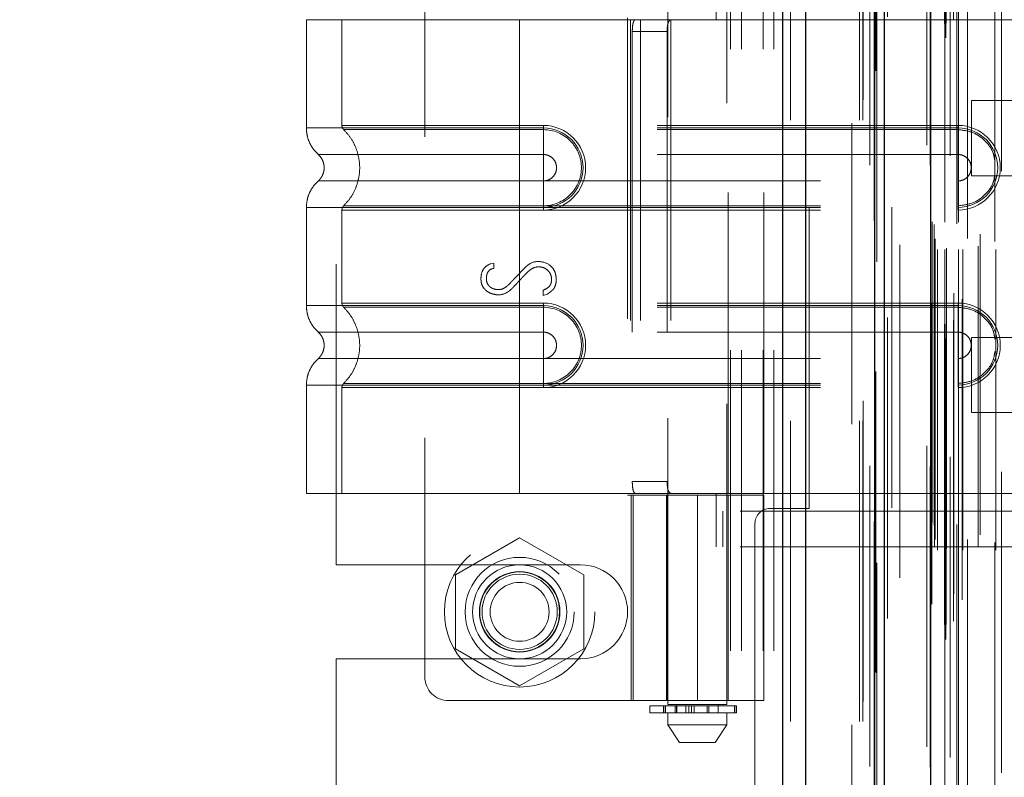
# Model space of a CAD drawing. Header units: inches. Extents: x 0.2 to 10.8, y 0.2 to 8.2.
# Tile 31 of 84: x 1.657 to 1.984, y 4.578 to 4.83. Entities that reach past the tile are written whole.
import ezdxf

# ---------------------------------------------------------------- set-up
doc = ezdxf.new("R2010")
doc.units = ezdxf.units.IN
doc.header["$MEASUREMENT"] = 0
doc.linetypes.add('HIDDEN', pattern=[0.075, 0.05, -0.025])
doc.layers.add('DIMENSIONS', color=140, linetype='Continuous')
doc.styles.add('SLDTEXTSTYLE0', font='TXT', dxfattribs={"width": 0.7})
doc.dimstyles.new('SLDDIMSTYLE1', dxfattribs={"dimtxt": 0.084961, "dimasz": 0.13, "dimexe": 0, "dimexo": 0.0625, "dimgap": 0.02124, "dimtad": 0, "dimtih": 1, "dimtoh": 1, "dimlfac": 10, "dimrnd": 1e-09, "dimzin": 12, "dimdsep": 46, "dimtxsty": 'SLDTEXTSTYLE0', "dimsah": 1, "dimcen": 0.09, "dimadec": 0, "dimazin": 3, "dimtfac": 1, "dimtmove": 0, "dimatfit": 0, "dimfxl": 0, "dimfrac": 2, "dimtolj": 1, "dimtzin": 12, "dimarcsym": 0})

# ---------------------------------------------------------------- blocks, each defined once
blk = doc.blocks.new('_D_10')
at = {"layer": 'DIMENSIONS'}
for p, q in [((0.87737, 4.41967), (0.87737, 4.66967)), ((1.77737, 4.41967), (0.75237, 4.41967)), ((0.71579, 4.17165), (0.68726, 4.17165)), ((0.68726, 4.17165), (0.68726, 4.03661)), ((1.03894, 4.17165), (1.06747, 4.17165)), ((1.06747, 4.17165), (1.06747, 4.03661)), ((0.68726, 4.03661), (0.71579, 4.03661)), ((1.06747, 4.03661), (1.03894, 4.03661)), ((1.77737, 3.89567), (0.75237, 3.89567)), ((0.87737, 3.89567), (0.87737, 3.64567))]:
    blk.add_line(p, q, dxfattribs=at)
for points in [[(0.87737, 4.41967), (0.89737, 4.54967), (0.85737, 4.54967)], [(0.87737, 3.89567), (0.85737, 3.76567), (0.89737, 3.76567)]]:
    blk.add_solid(points, dxfattribs=at)
at = {"layer": 'DIMENSIONS', "char_height": 0.083333, "attachment_point": 1, "style": 'SLDTEXTSTYLE0'}
for s, insert in [('5.24', (0.75113, 4.29809)), ('133.1', (0.71579, 4.14404))]:
    blk.add_mtext(s, dxfattribs=dict(at, insert=insert))

msp = doc.modelspace()

# ---------------------------------------------------------------- linework, layer by layer
at = {"color": 7, "linetype": 'Continuous', "lineweight": 25}
for p, q in [((1.91033, 2.996171), (1.91033, 5.331166)), ((1.917966, 2.996171), (1.917966, 5.32975)), ((1.940857, 2.996171), (1.940857, 5.318981)), ((1.944021, 2.996171), (1.944021, 5.318671)), ((1.959384, 5.287826), (1.959384, 3.027496))]:
    msp.add_line(p, q, dxfattribs=at)
at = {"color": 7, "linetype": 'HIDDEN', "lineweight": 18}
for p, q in [((1.91033, 5.331166), (1.91033, 2.996171)), ((1.91033, 5.331166), (1.91033, 2.996171)), ((1.91033, 2.996171), (1.91033, 5.331166)), ((1.912875, 2.996171), (1.912875, 5.32975)), ((1.912875, 2.996171), (1.912875, 5.32975)), ((1.917966, 2.996171), (1.917966, 5.32975)), ((1.935766, 2.996171), (1.935766, 5.318981)), ((1.935766, 2.996171), (1.935766, 5.318981)), ((1.936821, 2.996171), (1.936821, 5.318671)), ((1.940857, 2.996171), (1.940857, 5.318981)), ((1.941163, 3.012531), (1.941163, 5.30279)), ((1.964455, 3.023495), (1.964455, 5.291826)), ((1.964455, 3.023495), (1.964455, 5.291826)), ((1.958134, 5.287826), (1.958134, 3.027496)), ((1.945069, 3.030482), (1.945069, 5.284846)), ((1.945069, 3.030492), (1.945069, 5.284844)), ((1.963945, 3.0283), (1.963945, 5.287022)), ((1.964556, 3.028408), (1.964556, 5.286914)), ((1.96583, 5.284249), (1.96583, 3.031038)), ((1.96702, 3.029577), (1.96702, 5.285744)), ((1.959262, 5.280993), (1.959262, 3.034329)), ((1.959294, 3.034077), (1.959294, 5.281244)), ((1.959836, 3.035234), (1.959836, 5.280088)), ((1.959836, 3.035234), (1.959836, 5.280088)), ((1.969898, 3.036663), (1.969898, 5.278661)), ((1.982912, 5.279159), (1.982912, 3.036168)), ((1.967058, 3.038634), (1.967058, 5.276688)), ((1.949193, 3.044009), (1.949193, 5.271283)), ((1.961652, 3.053117), (1.961652, 5.262204)), ((1.961652, 3.053117), (1.961652, 5.262204)), ((1.964141, 5.262204), (1.964141, 3.053117)), ((1.964141, 3.053117), (1.964141, 5.262204)), ((1.964641, 3.053617), (1.964641, 5.261704)), ((1.968141, 5.261704), (1.968141, 3.053617)), ((1.968641, 3.053117), (1.968641, 5.262204)), ((1.968641, 5.262204), (1.968641, 3.053117)), ((1.970049, 3.053117), (1.970049, 5.262204)), ((1.981053, 3.053117), (1.981053, 5.262204)), ((1.960641, 3.054117), (1.960641, 5.261204)), ((1.960641, 3.054117), (1.960641, 5.261204)), ((1.960934, 3.056711), (1.960934, 5.258611)), ((1.975207, 3.054217), (1.975207, 5.261154)), ((1.971598, 5.256725), (1.971598, 3.058579)), ((1.975864, 3.058271), (1.975864, 5.25705)), ((1.975864, 3.058271), (1.975864, 5.25705)), ((1.980731, 5.25573), (1.980731, 3.059593)), ((1.9599, 3.062341), (1.9599, 5.252981)), ((1.9599, 3.062341), (1.9599, 5.252981)), ((1.960556, 3.061413), (1.960556, 5.253909)), ((1.960556, 3.061413), (1.960556, 5.253909)), ((1.941509, 5.249007), (1.941509, 3.066331)), ((1.946469, 3.067249), (1.946469, 5.248072)), ((1.933221, 3.095071), (1.933221, 5.220171)), ((1.933221, 3.095071), (1.933221, 5.220171)), ((1.933221, 3.095071), (1.933221, 5.220171)), ((1.933221, 3.095071), (1.933221, 5.220171)), ((1.892921, 4.419671), (1.892921, 5.081871)), ((1.892921, 4.419671), (1.892921, 5.081871)), ((1.896521, 4.419671), (1.896521, 5.081871)), ((1.903721, 4.419671), (1.903721, 5.081871)), ((1.907321, 4.419671), (1.907321, 5.081871)), ((1.907321, 4.419671), (1.907321, 5.081871)), ((1.872033, 4.897096), (1.872033, 4.60182)), ((1.891718, 4.60182), (1.891718, 4.897096)), ((1.791325, 4.890545), (1.791325, 4.611017)), ((1.761821, 4.648296), (1.761821, 4.853246)), ((1.888175, 4.829521), (1.888175, 4.847238)), ((1.919021, 4.667021), (1.919021, 4.834521)), ((1.822821, 4.829521), (1.751955, 4.829521)), ((1.751955, 4.829521), (1.751955, 4.793513)), ((1.763766, 4.829521), (1.763766, 4.794366)), ((1.822821, 4.829521), (1.822821, 4.793513)), ((1.859605, 4.829521), (1.822821, 4.829521)), ((1.822821, 4.829521), (1.822821, 4.793513)), ((1.822821, 4.829521), (1.822821, 4.794366)), ((1.822821, 4.829521), (1.822821, 4.794366)), ((1.858611, 4.830112), (1.858611, 4.67145)), ((1.859605, 4.829521), (1.859605, 4.672041)), ((1.862979, 4.829521), (1.859605, 4.829521)), ((1.859605, 4.829521), (1.859605, 4.672041)), ((1.862979, 4.829521), (1.862979, 4.672041)), ((1.903923, 4.829521), (1.862979, 4.829521)), ((1.873102, 4.829521), (1.873102, 4.672041)), ((1.892112, 4.672041), (1.892112, 4.829521)), ((1.903923, 4.672041), (1.903923, 4.829521)), ((1.903923, 4.829521), (1.996049, 4.829521)), ((1.903923, 4.829521), (1.996049, 4.829521)), ((1.860258, 4.825584), (1.860258, 4.675978)), ((1.860258, 4.825584), (1.871839, 4.825584)), ((1.871839, 4.825584), (1.871839, 4.675978)), ((1.972934, 4.802611), (1.972934, 4.790111)), ((2.019809, 4.802611), (1.972934, 4.802611)), ((1.822821, 4.794366), (1.830695, 4.794366)), ((1.96849, 4.794366), (1.822821, 4.794366)), ((1.822821, 4.793513), (1.830695, 4.793513)), ((1.96849, 4.793513), (1.822821, 4.793513)), ((1.830695, 4.794366), (1.830695, 4.792961)), ((1.830695, 4.793513), (1.830695, 4.784703)), ((1.96849, 4.794366), (1.96849, 4.792961)), ((1.96849, 4.793513), (1.96849, 4.784703)), ((1.822821, 4.792961), (1.830695, 4.792961)), ((1.96849, 4.792961), (1.822821, 4.792961)), ((1.972934, 4.790111), (1.972934, 4.777611)), ((1.822821, 4.784703), (1.830695, 4.784703)), ((1.96849, 4.784703), (1.822821, 4.784703)), ((1.972934, 4.777611), (2.019809, 4.777611)), ((1.830695, 4.775914), (1.822821, 4.775914)), ((1.822821, 4.775914), (1.96849, 4.775914)), ((1.830695, 4.767104), (1.830695, 4.775914)), ((1.96849, 4.767104), (1.96849, 4.775914)), ((1.830695, 4.767656), (1.822821, 4.767656)), ((1.822821, 4.767656), (1.96849, 4.767656)), ((1.830695, 4.766251), (1.830695, 4.767656)), ((1.96849, 4.766251), (1.96849, 4.767656)), ((1.751955, 4.767104), (1.751955, 4.734458)), ((1.763766, 4.766251), (1.763766, 4.735311)), ((1.822821, 4.767104), (1.822821, 4.734458)), ((1.822821, 4.767104), (1.822821, 4.734458)), ((1.830695, 4.767104), (1.822821, 4.767104)), ((1.822821, 4.767104), (1.96849, 4.767104)), ((1.822821, 4.766251), (1.822821, 4.735311)), ((1.822821, 4.766251), (1.822821, 4.735311)), ((1.830695, 4.766251), (1.822821, 4.766251)), ((1.822821, 4.766251), (1.96849, 4.766251)), ((1.813078, 4.748343), (1.814192, 4.748631)), ((1.814192, 4.748631), (1.814192, 4.746844)), ((1.83068, 4.737851), (1.83068, 4.739542)), ((1.832063, 4.738312), (1.83068, 4.737851)), ((1.822821, 4.735311), (1.830695, 4.735311)), ((1.96849, 4.735311), (1.822821, 4.735311)), ((1.822821, 4.734458), (1.830695, 4.734458)), ((1.96849, 4.734458), (1.822821, 4.734458)), ((1.830695, 4.735311), (1.830695, 4.733906)), ((1.830695, 4.734458), (1.830695, 4.725648)), ((1.96849, 4.735311), (1.96849, 4.733906)), ((1.96849, 4.734458), (1.96849, 4.725648)), ((1.822821, 4.733906), (1.830695, 4.733906)), ((1.96849, 4.733906), (1.822821, 4.733906)), ((1.822821, 4.725648), (1.830695, 4.725648)), ((1.96849, 4.725648), (1.822821, 4.725648)), ((1.972934, 4.723911), (1.972934, 4.711411)), ((2.019809, 4.723911), (1.972934, 4.723911)), ((1.830695, 4.716859), (1.822821, 4.716859)), ((1.822821, 4.716859), (1.96849, 4.716859)), ((1.830695, 4.708049), (1.830695, 4.716859)), ((1.96849, 4.708049), (1.96849, 4.716859)), ((1.830695, 4.708601), (1.822821, 4.708601)), ((1.822821, 4.708601), (1.96849, 4.708601)), ((1.830695, 4.707196), (1.830695, 4.708601)), ((1.96849, 4.707196), (1.96849, 4.708601)), ((1.972934, 4.711411), (1.972934, 4.698911)), ((1.751955, 4.708049), (1.751955, 4.672041)), ((1.763766, 4.707196), (1.763766, 4.672041)), ((1.822821, 4.708049), (1.822821, 4.672041)), ((1.830695, 4.708049), (1.822821, 4.708049)), ((1.822821, 4.708049), (1.822821, 4.672041)), ((1.822821, 4.708049), (1.96849, 4.708049)), ((1.822821, 4.707196), (1.822821, 4.672041)), ((1.822821, 4.707196), (1.822821, 4.672041)), ((1.830695, 4.707196), (1.822821, 4.707196)), ((1.822821, 4.707196), (1.96849, 4.707196)), ((1.972934, 4.698911), (2.019809, 4.698911)), ((1.871839, 4.675978), (1.860258, 4.675978)), ((1.822821, 4.672041), (1.751955, 4.672041)), ((1.859605, 4.672041), (1.822821, 4.672041)), ((1.858611, 4.67145), (1.881876, 4.67145)), ((1.862979, 4.672041), (1.859605, 4.672041)), ((1.859829, 4.67145), (1.859829, 4.603143)), ((1.86058, 4.603143), (1.86058, 4.67145)), ((1.903923, 4.672041), (1.862979, 4.672041)), ((1.87164, 4.67145), (1.87164, 4.603143)), ((1.871988, 4.67145), (1.871988, 4.603143)), ((1.881876, 4.67145), (1.881876, 4.603143)), ((1.881876, 4.67145), (1.903923, 4.67145)), ((1.881876, 4.603143), (1.881876, 4.67145)), ((1.888175, 4.654324), (1.888175, 4.672041)), ((1.892112, 4.603143), (1.892112, 4.67145)), ((1.996049, 4.672041), (1.903923, 4.672041)), ((1.996049, 4.672041), (1.903923, 4.672041)), ((1.903923, 4.603143), (1.903923, 4.67145)), ((1.996049, 4.666135), (1.888175, 4.666135)), ((1.890327, 4.654324), (1.890327, 4.666135)), ((1.906021, 4.667021), (1.919021, 4.667021)), ((1.901021, 4.662021), (1.901021, 3.653321)), ((1.822821, 4.657266), (1.801521, 4.644968)), ((1.844121, 4.644968), (1.822821, 4.657266)), ((1.996049, 4.654324), (1.888175, 4.654324)), ((1.761821, 4.648296), (1.843071, 4.648296)), ((1.801521, 4.644968), (1.801521, 4.620373)), ((1.844121, 4.620373), (1.844121, 4.644968)), ((1.801521, 4.620373), (1.822821, 4.608076)), ((1.822821, 4.608076), (1.844121, 4.620373)), ((1.761821, 4.518358), (1.761821, 4.617046)), ((1.761821, 4.617046), (1.843071, 4.617046)), ((1.799199, 4.603143), (1.881876, 4.603143)), ((1.866128, 4.601427), (1.894735, 4.601427)), ((1.866128, 4.601427), (1.866128, 4.599064)), ((1.870671, 4.601427), (1.870671, 4.599064)), ((1.870715, 4.601427), (1.870715, 4.599064)), ((1.870715, 4.599064), (1.870715, 4.601427)), ((1.871255, 4.599064), (1.871255, 4.601427)), ((1.871255, 4.601427), (1.871255, 4.599064)), ((1.881876, 4.60182), (1.872033, 4.60182)), ((1.874499, 4.601427), (1.874499, 4.599064)), ((1.874499, 4.599064), (1.874499, 4.601427)), ((1.874986, 4.60182), (1.874986, 4.599064)), ((1.874986, 4.601427), (1.874986, 4.599064)), ((1.875073, 4.599064), (1.875073, 4.601427)), ((1.875073, 4.601427), (1.875073, 4.599064)), ((1.875083, 4.599064), (1.875083, 4.601427)), ((1.878012, 4.599064), (1.878012, 4.601427)), ((1.878012, 4.601427), (1.878012, 4.599064)), ((1.87903, 4.601427), (1.87903, 4.599064)), ((1.87903, 4.599064), (1.87903, 4.601427)), ((1.879899, 4.599064), (1.879899, 4.601427)), ((1.879899, 4.601427), (1.879899, 4.599064)), ((1.880785, 4.601427), (1.880785, 4.599064)), ((1.880785, 4.599064), (1.880785, 4.601427)), ((1.903923, 4.603143), (1.881876, 4.603143)), ((1.891718, 4.60182), (1.881876, 4.60182)), ((1.885174, 4.599064), (1.885174, 4.601427)), ((1.885174, 4.601427), (1.885174, 4.599064)), ((1.885722, 4.601427), (1.885722, 4.599064)), ((1.885722, 4.599064), (1.885722, 4.601427)), ((1.888766, 4.599064), (1.888766, 4.60182)), ((1.894262, 4.599064), (1.894262, 4.601427)), ((1.894262, 4.601427), (1.894262, 4.599064)), ((1.894735, 4.599064), (1.894735, 4.601427)), ((1.894735, 4.601427), (1.894735, 4.599064)), ((1.894735, 4.601427), (1.894879, 4.601427)), ((1.894879, 4.599064), (1.894879, 4.601427)), ((1.894735, 4.599064), (1.866128, 4.599064)), ((1.872033, 4.599064), (1.872033, 4.595127)), ((1.891718, 4.595127), (1.891718, 4.599064)), ((1.894879, 4.599064), (1.894735, 4.599064)), ((1.872033, 4.595127), (1.881876, 4.595127)), ((1.872033, 4.595127), (1.87597, 4.589222)), ((1.881876, 4.595127), (1.891718, 4.595127)), ((1.887781, 4.589222), (1.891718, 4.595127)), ((1.87597, 4.589222), (1.881876, 4.589222)), ((1.881876, 4.589222), (1.887781, 4.589222))]:
    msp.add_line(p, q, dxfattribs=at)
at = {"color": 7, "linetype": 'HIDDEN', "lineweight": 18, "flags": 128}
for points in [[(1.936954, 5.302859), (1.936953, 4.175776), (1.936954, 3.012463)], [(1.939234, 5.28121), (1.939233, 4.175776), (1.939234, 3.034114)], [(1.949193, 3.04401), (1.949193, 4.064976), (1.949193, 5.271312)], [(1.940639, 5.262662), (1.940638, 4.175776), (1.940639, 3.052681)], [(1.940639, 5.262661), (1.940638, 4.203996), (1.940639, 3.05266)], [(1.949178, 3.054705), (1.949178, 4.139524), (1.949178, 5.260615)]]:
    msp.add_lwpolyline(points, dxfattribs=at)
at = {"color": 7, "linetype": 'HIDDEN', "lineweight": 18}
for radius in [0.025, 0.01811, 0.015625, 0.013386, 0.01325, 0.0125, 0.009795]:
    msp.add_circle((1.822821, 4.632671), radius, dxfattribs=at)
for centre, radius, start, end in [((1.830695, 4.780308), 0.014057, 270, 90), ((1.830695, 4.780308), 0.013205, 270, 90), ((1.96849, 4.780308), 0.014057, 270, 90), ((1.96849, 4.780308), 0.013205, 270, 90), ((1.830695, 4.721253), 0.014057, 270, 90), ((1.830695, 4.721253), 0.013205, 270, 90), ((1.96849, 4.721253), 0.014057, 270, 90), ((1.96849, 4.721253), 0.013205, 270, 90), ((1.906021, 4.662021), 0.005, 90, 180), ((1.843071, 4.632671), 0.015625, 270, 90), ((1.799199, 4.611017), 0.007874, 180, 270)]:
    msp.add_arc(centre, radius, start, end, dxfattribs=at)
for points, knots in [([(1.860258, 4.825584), (1.860258, 4.826106), (1.860278, 4.826618), (1.860361, 4.827573), (1.860425, 4.828011), (1.860606, 4.828737), (1.860725, 4.829029), (1.861014, 4.829419), (1.861187, 4.829521), (1.861379, 4.829521)], [0, 0, 0, 0, 0.25, 0.25, 0.5, 0.5, 0.75, 0.75, 1, 1, 1, 1]), ([(1.873384, 4.829521), (1.87309, 4.829521), (1.872834, 4.82943), (1.872416, 4.829052), (1.872256, 4.828765), (1.872025, 4.82804), (1.871951, 4.827597), (1.871859, 4.826636), (1.871839, 4.826112), (1.871839, 4.825584)], [0, 0, 0, 0, 0.25, 0.25, 0.5, 0.5, 0.75, 0.75, 1, 1, 1, 1]), ([(1.751954, 4.793513), (1.752005, 4.792688), (1.752107, 4.79102), (1.752925, 4.788626), (1.754177, 4.786428), (1.755358, 4.785248), (1.755942, 4.784665)], [0, 0, 0, 0, 0.24733805, 0.50013361, 0.7528697, 1, 1, 1, 1]), ([(1.822821, 4.793513), (1.818183, 4.793513), (1.813544, 4.793513), (1.804446, 4.793513), (1.799987, 4.793513), (1.791416, 4.793513), (1.787306, 4.793513), (1.779593, 4.793513), (1.77599, 4.793513), (1.769431, 4.793513), (1.766475, 4.793513), (1.761321, 4.793513), (1.759124, 4.793513), (1.755574, 4.793513), (1.754221, 4.793513), (1.752411, 4.793513), (1.751955, 4.793513), (1.751955, 4.793513), (1.752411, 4.793513), (1.754221, 4.793513), (1.755574, 4.793513), (1.759124, 4.793513), (1.761321, 4.793513), (1.766475, 4.793513), (1.769431, 4.793513), (1.77599, 4.793513), (1.779593, 4.793513), (1.787306, 4.793513), (1.791416, 4.793513), (1.799987, 4.793513), (1.804446, 4.793513), (1.813544, 4.793513), (1.818183, 4.793513), (1.822821, 4.793513)], [0, 0, 0, 0, 0.0625, 0.0625, 0.125, 0.125, 0.1875, 0.1875, 0.25, 0.25, 0.3125, 0.3125, 0.375, 0.375, 0.4375, 0.4375, 0.5, 0.5, 0.5625, 0.5625, 0.625, 0.625, 0.6875, 0.6875, 0.75, 0.75, 0.8125, 0.8125, 0.875, 0.875, 0.9375, 0.9375, 1, 1, 1, 1]), ([(1.822821, 4.794366), (1.813799, 4.794366), (1.798354, 4.794366), (1.779247, 4.794366), (1.76684, 4.794366), (1.762228, 4.794366), (1.76684, 4.794366), (1.779247, 4.794366), (1.798354, 4.794366), (1.813799, 4.794366), (1.822821, 4.794366)], [4.7123997, 4.7123997, 4.7123997, 4.7123997, 5.1705487, 5.4977979, 5.890497, 6.2831961, 6.6758952, 7.0685943, 7.3958435, 7.8539925, 7.8539925, 7.8539925, 7.8539925]), ([(1.763766, 4.794375), (1.763772, 4.794244), (1.763785, 4.79398), (1.76391, 4.7936), (1.764093, 4.793245), (1.764273, 4.793051), (1.764361, 4.792955)], [0, 0, 0, 0, 0.2475241, 0.5, 0.7524759, 1, 1, 1, 1]), ([(1.822821, 4.793513), (1.822821, 4.791856), (1.822821, 4.790199), (1.822821, 4.787174), (1.822821, 4.785807), (1.822821, 4.784703)], [0, 0, 0, 0, 0.5, 0.5, 1, 1, 1, 1]), ([(1.822821, 4.793513), (1.822821, 4.791906), (1.822821, 4.788535), (1.822821, 4.785769), (1.822821, 4.784702)], [0.05211884, 0.05211884, 0.05211884, 0.05211884, 0.5000015, 0.94800699, 0.94800699, 0.94800699, 0.94800699]), ([(1.764234, 4.793079), (1.765044, 4.792206), (1.766664, 4.79046), (1.768346, 4.787281), (1.76942, 4.783871), (1.769789, 4.780308), (1.76942, 4.776746), (1.768346, 4.773336), (1.766664, 4.770157), (1.765044, 4.768411), (1.764234, 4.767538)], [0, 0, 0, 0, 0.1250858, 0.2501263, 0.3751555, 0.5, 0.6248445, 0.7498737, 0.8749142, 1, 1, 1, 1]), ([(1.822821, 4.792961), (1.815166, 4.792961), (1.807519, 4.792961), (1.793377, 4.792961), (1.78689, 4.792961), (1.776072, 4.792961), (1.771734, 4.792961), (1.765879, 4.792961), (1.764355, 4.792962), (1.764357, 4.792962), (1.765877, 4.792962), (1.771736, 4.792962), (1.77607, 4.792962), (1.78689, 4.792962), (1.793376, 4.792962), (1.807518, 4.792962), (1.815165, 4.792962), (1.822821, 4.792962)], [0, 0, 0, 0, 0.125, 0.125, 0.25, 0.25, 0.375, 0.375, 0.5, 0.5, 0.625, 0.625, 0.75, 0.75, 0.875, 0.875, 1, 1, 1, 1]), ([(1.822821, 4.767656), (1.822821, 4.770933), (1.822821, 4.780308), (1.822821, 4.789683), (1.822821, 4.792961)], [0.02713175, 0.02713175, 0.02713175, 0.02713175, 0.5, 0.97286829, 0.97286829, 0.97286829, 0.97286829]), ([(1.830695, 4.792961), (1.834021, 4.792994), (1.838938, 4.790895), (1.842688, 4.785276), (1.843677, 4.780308), (1.842688, 4.775341), (1.838938, 4.769722), (1.834021, 4.767622), (1.830695, 4.767656)], [6.2831853, 6.2831853, 6.2831853, 6.2831853, 7.0685835, 7.4612826, 7.8539816, 8.2466807, 8.6393798, 9.424778, 9.424778, 9.424778, 9.424778]), ([(1.980731, 4.782379), (1.980603, 4.783322), (1.980251, 4.785911), (1.977615, 4.789454), (1.973472, 4.792393), (1.970151, 4.792772), (1.96849, 4.792961)], [0, 0, 0, 0, 0.1602007, 0.4401338, 0.7200669, 1, 1, 1, 1]), ([(1.755855, 4.784742), (1.756152, 4.784446), (1.756744, 4.783856), (1.757366, 4.782754), (1.757767, 4.781562), (1.757907, 4.780308), (1.757767, 4.779055), (1.757366, 4.777863), (1.756744, 4.776761), (1.756152, 4.77617), (1.755855, 4.775875)], [0, 0, 0, 0, 0.1248324, 0.2499391, 0.3751057, 0.5, 0.6248943, 0.7500609, 0.8751676, 1, 1, 1, 1]), ([(1.822821, 4.784702), (1.812896, 4.784702), (1.795601, 4.784702), (1.773854, 4.784702), (1.759469, 4.784702), (1.754115, 4.784702), (1.759469, 4.784702), (1.773854, 4.784702), (1.795601, 4.784702), (1.812896, 4.784702), (1.822821, 4.784702)], [4.7124141, 4.7124141, 4.7124141, 4.7124141, 5.1572161, 5.4883922, 5.8858034, 6.2832146, 6.6806259, 7.0780371, 7.4092131, 7.8540152, 7.8540152, 7.8540152, 7.8540152]), ([(1.830695, 4.784703), (1.83127, 4.784703), (1.831845, 4.784589), (1.832908, 4.784148), (1.833395, 4.783823), (1.834209, 4.783009), (1.834535, 4.782522), (1.834975, 4.781459), (1.835089, 4.780884), (1.835089, 4.779733), (1.834975, 4.779158), (1.834535, 4.778095), (1.834209, 4.777608), (1.833395, 4.776794), (1.832908, 4.776468), (1.831845, 4.776028), (1.83127, 4.775914), (1.830695, 4.775914)], [0, 0, 0, 0, 0.125, 0.125, 0.25, 0.25, 0.375, 0.375, 0.5, 0.5, 0.625, 0.625, 0.75, 0.75, 0.875, 0.875, 1, 1, 1, 1]), ([(1.96849, 4.775914), (1.969065, 4.775914), (1.96964, 4.776028), (1.970703, 4.776468), (1.971191, 4.776794), (1.972004, 4.777608), (1.97233, 4.778095), (1.97277, 4.779158), (1.972885, 4.779733), (1.972885, 4.780884), (1.97277, 4.781459), (1.97233, 4.782522), (1.972004, 4.783009), (1.971191, 4.783823), (1.970703, 4.784148), (1.96964, 4.784589), (1.969065, 4.784703), (1.96849, 4.784703)], [0, 0, 0, 0, 0.125, 0.125, 0.25, 0.25, 0.375, 0.375, 0.5, 0.5, 0.625, 0.625, 0.75, 0.75, 0.875, 0.875, 1, 1, 1, 1]), ([(1.96849, 4.767656), (1.970151, 4.767845), (1.973472, 4.768224), (1.977615, 4.771163), (1.980251, 4.774706), (1.980603, 4.777295), (1.980731, 4.778237)], [0, 0, 0, 0, 0.2799331, 0.5598662, 0.8397993, 1, 1, 1, 1]), ([(1.755942, 4.775952), (1.755358, 4.775369), (1.754177, 4.774188), (1.752925, 4.77199), (1.752107, 4.769596), (1.752005, 4.767929), (1.751954, 4.767104)], [0, 0, 0, 0, 0.24713031, 0.49986639, 0.75266195, 1, 1, 1, 1]), ([(1.822821, 4.775915), (1.812896, 4.775915), (1.795601, 4.775915), (1.773854, 4.775915), (1.759469, 4.775915), (1.754115, 4.775915), (1.759469, 4.775915), (1.773854, 4.775915), (1.795601, 4.775915), (1.812896, 4.775915), (1.822821, 4.775915)], [4.7123641, 4.7123641, 4.7123641, 4.7123641, 5.1571661, 5.4883421, 5.8857534, 6.2831646, 6.6805758, 7.0779871, 7.4091631, 7.853965, 7.853965, 7.853965, 7.853965]), ([(1.822821, 4.767104), (1.822821, 4.768711), (1.822821, 4.772082), (1.822821, 4.774848), (1.822821, 4.775915)], [0.05211882, 0.05211882, 0.05211882, 0.05211882, 0.50000135, 0.948007, 0.948007, 0.948007, 0.948007]), ([(1.822821, 4.767104), (1.822821, 4.768761), (1.822821, 4.770418), (1.822821, 4.773443), (1.822821, 4.77481), (1.822821, 4.775914)], [0, 0, 0, 0, 0.5, 0.5, 1, 1, 1, 1]), ([(1.764361, 4.767662), (1.764273, 4.767566), (1.764093, 4.767372), (1.76391, 4.767017), (1.763785, 4.766637), (1.763772, 4.766373), (1.763766, 4.766242)], [0, 0, 0, 0, 0.24752409, 0.49999999, 0.7524759, 1, 1, 1, 1]), ([(1.822821, 4.767655), (1.815165, 4.767655), (1.807518, 4.767655), (1.793376, 4.767655), (1.78689, 4.767655), (1.77607, 4.767655), (1.771736, 4.767655), (1.765877, 4.767655), (1.764357, 4.767655), (1.764355, 4.767655), (1.765879, 4.767655), (1.771734, 4.767655), (1.776072, 4.767655), (1.78689, 4.767656), (1.793377, 4.767656), (1.807519, 4.767656), (1.815166, 4.767656), (1.822821, 4.767656)], [0, 0, 0, 0, 0.125, 0.125, 0.25, 0.25, 0.375, 0.375, 0.5, 0.5, 0.625, 0.625, 0.75, 0.75, 0.875, 0.875, 1, 1, 1, 1]), ([(1.822821, 4.767104), (1.818183, 4.767104), (1.813544, 4.767104), (1.804446, 4.767104), (1.799987, 4.767104), (1.791416, 4.767104), (1.787306, 4.767104), (1.779593, 4.767104), (1.77599, 4.767104), (1.769431, 4.767104), (1.766475, 4.767104), (1.761321, 4.767104), (1.759124, 4.767104), (1.755574, 4.767104), (1.754221, 4.767104), (1.752411, 4.767104), (1.751955, 4.767104), (1.751955, 4.767104), (1.752411, 4.767104), (1.754221, 4.767104), (1.755574, 4.767104), (1.759124, 4.767104), (1.761321, 4.767104), (1.766475, 4.767104), (1.769431, 4.767104), (1.77599, 4.767104), (1.779593, 4.767104), (1.787306, 4.767104), (1.791416, 4.767104), (1.799987, 4.767104), (1.804446, 4.767104), (1.813544, 4.767104), (1.818183, 4.767104), (1.822821, 4.767104)], [0, 0, 0, 0, 0.0625, 0.0625, 0.125, 0.125, 0.1875, 0.1875, 0.25, 0.25, 0.3125, 0.3125, 0.375, 0.375, 0.4375, 0.4375, 0.5, 0.5, 0.5625, 0.5625, 0.625, 0.625, 0.6875, 0.6875, 0.75, 0.75, 0.8125, 0.8125, 0.875, 0.875, 0.9375, 0.9375, 1, 1, 1, 1]), ([(1.822821, 4.766251), (1.813799, 4.766251), (1.798354, 4.766251), (1.779247, 4.766251), (1.76684, 4.766251), (1.762228, 4.766251), (1.76684, 4.766251), (1.779247, 4.766251), (1.798354, 4.766251), (1.813799, 4.766251), (1.822821, 4.766251)], [4.71239, 4.71239, 4.71239, 4.71239, 5.1705389, 5.4977882, 5.8904873, 6.2831864, 6.6758855, 7.0685845, 7.3958338, 7.8539827, 7.8539827, 7.8539827, 7.8539827]), ([(1.83068, 4.739542), (1.831279, 4.73986), (1.831999, 4.740298), (1.832428, 4.740601), (1.833012, 4.74122), (1.833427, 4.74218), (1.833456, 4.743734), (1.833097, 4.745042), (1.831945, 4.746589), (1.830428, 4.747323), (1.828332, 4.747484), (1.826792, 4.74669), (1.825867, 4.745989), (1.825294, 4.74547), (1.824785, 4.744944), (1.824521, 4.744664), (1.823945, 4.744057), (1.823187, 4.74325), (1.822246, 4.742247), (1.821489, 4.741436), (1.820918, 4.74083), (1.820653, 4.740544), (1.820135, 4.740008), (1.81958, 4.739506), (1.818192, 4.738437), (1.816119, 4.737861), (1.814057, 4.738227), (1.812678, 4.738778), (1.81186, 4.739264), (1.810778, 4.740325), (1.810193, 4.741505), (1.809917, 4.742949), (1.810026, 4.74507), (1.810822, 4.747013), (1.812204, 4.748003), (1.813078, 4.748343)], [0, 0, 0, 0, 0.03125, 0.046875, 0.0625, 0.09375, 0.125, 0.15625, 0.1875, 0.25, 0.3125, 0.34375, 0.359375, 0.375, 0.3828125, 0.390625, 0.40625, 0.4375, 0.46875, 0.5, 0.515625, 0.5234375, 0.53125, 0.546875, 0.5625, 0.625, 0.6875, 0.71875, 0.75, 0.78125, 0.8125, 0.84375, 0.875, 0.9375, 1, 1, 1, 1]), ([(1.814192, 4.746844), (1.81307, 4.746657), (1.812153, 4.745876), (1.811789, 4.744199), (1.811733, 4.742798), (1.812045, 4.741648), (1.812937, 4.740698), (1.813604, 4.740264), (1.81455, 4.739893), (1.815913, 4.739685), (1.817232, 4.739953), (1.818458, 4.740796), (1.819227, 4.741467), (1.820007, 4.742283), (1.820296, 4.742599), (1.821035, 4.743383), (1.821971, 4.744373), (1.823179, 4.74562), (1.824083, 4.746615), (1.825098, 4.747585), (1.826541, 4.748684), (1.827762, 4.749111), (1.828739, 4.749111)], [0, 0, 0, 0, 0.125, 0.15625, 0.1875, 0.25, 0.28125, 0.3125, 0.375, 0.4375, 0.5, 0.53125, 0.5625, 0.578125, 0.59375, 0.625, 0.6875, 0.75, 0.8125, 0.84375, 0.875, 1, 1, 1, 1]), ([(1.828739, 4.749111), (1.830245, 4.749111), (1.832139, 4.748612), (1.834008, 4.746836), (1.834805, 4.74516), (1.835065, 4.742971), (1.834777, 4.741233), (1.834335, 4.740335), (1.833955, 4.73982), (1.833764, 4.739631), (1.833178, 4.73912), (1.832482, 4.738609), (1.832063, 4.738312)], [0, 0, 0, 0, 0.25, 0.375, 0.5, 0.625, 0.75, 0.8125, 0.84375, 0.875, 0.9375, 1, 1, 1, 1]), ([(1.751954, 4.734458), (1.752005, 4.733633), (1.752107, 4.731965), (1.752925, 4.729571), (1.754177, 4.727373), (1.755358, 4.726193), (1.755942, 4.72561)], [0, 0, 0, 0, 0.2473381, 0.5001336, 0.7528697, 1, 1, 1, 1]), ([(1.822821, 4.734458), (1.818183, 4.734458), (1.813544, 4.734458), (1.804446, 4.734458), (1.799987, 4.734458), (1.791416, 4.734458), (1.787306, 4.734458), (1.779593, 4.734458), (1.77599, 4.734458), (1.769431, 4.734458), (1.766475, 4.734458), (1.761321, 4.734458), (1.759124, 4.734458), (1.755574, 4.734458), (1.754221, 4.734458), (1.752411, 4.734458), (1.751955, 4.734458), (1.751955, 4.734458), (1.752411, 4.734458), (1.754221, 4.734458), (1.755574, 4.734458), (1.759124, 4.734458), (1.761321, 4.734458), (1.766475, 4.734458), (1.769431, 4.734458), (1.77599, 4.734458), (1.779593, 4.734458), (1.787306, 4.734458), (1.791416, 4.734458), (1.799987, 4.734458), (1.804446, 4.734458), (1.813544, 4.734458), (1.818183, 4.734458), (1.822821, 4.734458)], [0, 0, 0, 0, 0.0625, 0.0625, 0.125, 0.125, 0.1875, 0.1875, 0.25, 0.25, 0.3125, 0.3125, 0.375, 0.375, 0.4375, 0.4375, 0.5, 0.5, 0.5625, 0.5625, 0.625, 0.625, 0.6875, 0.6875, 0.75, 0.75, 0.8125, 0.8125, 0.875, 0.875, 0.9375, 0.9375, 1, 1, 1, 1]), ([(1.822821, 4.735311), (1.814117, 4.735311), (1.798947, 4.735311), (1.779825, 4.735311), (1.7671, 4.735311), (1.762212, 4.735311), (1.76666, 4.735311), (1.779034, 4.735311), (1.798208, 4.735311), (1.813745, 4.735311), (1.822821, 4.735311)], [4.7123947, 4.7123947, 4.7123947, 4.7123947, 5.154448, 5.4836607, 5.878716, 6.2737713, 6.6688266, 7.0638819, 7.3930946, 7.8539925, 7.8539925, 7.8539925, 7.8539925]), ([(1.763766, 4.73532), (1.763772, 4.735189), (1.763785, 4.734925), (1.76391, 4.734545), (1.764093, 4.73419), (1.764273, 4.733996), (1.764362, 4.7339)], [0, 0, 0, 0, 0.2475241, 0.5000001, 0.752476, 1, 1, 1, 1]), ([(1.822821, 4.734458), (1.822821, 4.732801), (1.822821, 4.731144), (1.822821, 4.728119), (1.822821, 4.726752), (1.822821, 4.725648)], [0, 0, 0, 0, 0.5, 0.5, 1, 1, 1, 1]), ([(1.822821, 4.734458), (1.822821, 4.73285), (1.822821, 4.72948), (1.822821, 4.726714), (1.822821, 4.725647)], [0.05211884, 0.05211884, 0.05211884, 0.05211884, 0.5000015, 0.94800699, 0.94800699, 0.94800699, 0.94800699]), ([(1.764234, 4.734024), (1.765039, 4.733147), (1.76665, 4.731394), (1.768334, 4.728218), (1.769416, 4.724813), (1.769791, 4.721253), (1.769416, 4.717694), (1.768334, 4.714289), (1.76665, 4.711113), (1.765039, 4.709359), (1.764234, 4.708483)], [0, 0, 0, 0, 0.1250548, 0.2502085, 0.3752638, 0.5, 0.6247362, 0.7497915, 0.8749452, 1, 1, 1, 1]), ([(1.822821, 4.733906), (1.820385, 4.733906), (1.817795, 4.733906), (1.812325, 4.733906), (1.809444, 4.733906), (1.803457, 4.733906), (1.80035, 4.733906), (1.794052, 4.733906), (1.790859, 4.733906), (1.784623, 4.733906), (1.78158, 4.733906), (1.775963, 4.733906), (1.773391, 4.733906), (1.769075, 4.733906), (1.767335, 4.733906), (1.764973, 4.733906), (1.764355, 4.733906), (1.764355, 4.733906), (1.764973, 4.733906), (1.767335, 4.733906), (1.769075, 4.733906), (1.773391, 4.733906), (1.775963, 4.733906), (1.78158, 4.733906), (1.784623, 4.733906), (1.790859, 4.733906), (1.794052, 4.733906), (1.80035, 4.733906), (1.803457, 4.733906), (1.809444, 4.733906), (1.812325, 4.733906), (1.817795, 4.733906), (1.820385, 4.733906), (1.822821, 4.733906)], [0, 0, 0, 0, 0.0625, 0.0625, 0.125, 0.125, 0.1875, 0.1875, 0.25, 0.25, 0.3125, 0.3125, 0.375, 0.375, 0.4375, 0.4375, 0.5, 0.5, 0.5625, 0.5625, 0.625, 0.625, 0.6875, 0.6875, 0.75, 0.75, 0.8125, 0.8125, 0.875, 0.875, 0.9375, 0.9375, 1, 1, 1, 1]), ([(1.830695, 4.733906), (1.834021, 4.733939), (1.838938, 4.73184), (1.842688, 4.726221), (1.843677, 4.721253), (1.842688, 4.716286), (1.838938, 4.710667), (1.834021, 4.708567), (1.830695, 4.708601)], [6.2831853, 6.2831853, 6.2831853, 6.2831853, 7.0685835, 7.4612826, 7.8539816, 8.2466807, 8.6393798, 9.424778, 9.424778, 9.424778, 9.424778]), ([(1.980731, 4.723324), (1.980603, 4.724267), (1.980251, 4.726856), (1.977615, 4.730399), (1.973472, 4.733338), (1.970151, 4.733717), (1.96849, 4.733906)], [0, 0, 0, 0, 0.1602007, 0.4401338, 0.7200669, 1, 1, 1, 1]), ([(1.755855, 4.725686), (1.756152, 4.725391), (1.756744, 4.724801), (1.757366, 4.723699), (1.757767, 4.722507), (1.757907, 4.721253), (1.757767, 4.72), (1.757366, 4.718808), (1.756744, 4.717706), (1.756152, 4.717115), (1.755855, 4.71682)], [0, 0, 0, 0, 0.1248324, 0.2499391, 0.3751057, 0.5, 0.6248943, 0.7500609, 0.8751676, 1, 1, 1, 1]), ([(1.822821, 4.725647), (1.812896, 4.725647), (1.795601, 4.725647), (1.773854, 4.725647), (1.759469, 4.725647), (1.754115, 4.725647), (1.759469, 4.725647), (1.773854, 4.725647), (1.795601, 4.725647), (1.812896, 4.725647), (1.822821, 4.725647)], [4.7124141, 4.7124141, 4.7124141, 4.7124141, 5.1572161, 5.4883922, 5.8858034, 6.2832146, 6.6806259, 7.0780371, 7.4092131, 7.8540152, 7.8540152, 7.8540152, 7.8540152]), ([(1.830695, 4.725648), (1.83127, 4.725648), (1.831845, 4.725534), (1.832908, 4.725093), (1.833395, 4.724768), (1.834209, 4.723954), (1.834535, 4.723467), (1.834975, 4.722404), (1.835089, 4.721829), (1.835089, 4.720678), (1.834975, 4.720103), (1.834535, 4.71904), (1.834209, 4.718553), (1.833395, 4.717739), (1.832908, 4.717413), (1.831845, 4.716973), (1.83127, 4.716859), (1.830695, 4.716859)], [0, 0, 0, 0, 0.125, 0.125, 0.25, 0.25, 0.375, 0.375, 0.5, 0.5, 0.625, 0.625, 0.75, 0.75, 0.875, 0.875, 1, 1, 1, 1]), ([(1.96849, 4.716859), (1.969065, 4.716859), (1.96964, 4.716973), (1.970703, 4.717413), (1.971191, 4.717739), (1.972004, 4.718553), (1.97233, 4.71904), (1.97277, 4.720103), (1.972885, 4.720678), (1.972885, 4.721829), (1.97277, 4.722404), (1.97233, 4.723467), (1.972004, 4.723954), (1.971191, 4.724768), (1.970703, 4.725093), (1.96964, 4.725534), (1.969065, 4.725648), (1.96849, 4.725648)], [0, 0, 0, 0, 0.125, 0.125, 0.25, 0.25, 0.375, 0.375, 0.5, 0.5, 0.625, 0.625, 0.75, 0.75, 0.875, 0.875, 1, 1, 1, 1]), ([(1.96849, 4.708601), (1.970151, 4.70879), (1.973472, 4.709169), (1.977615, 4.712108), (1.980251, 4.715651), (1.980603, 4.71824), (1.980731, 4.719182)], [0, 0, 0, 0, 0.2799331, 0.5598662, 0.8397993, 1, 1, 1, 1]), ([(1.755942, 4.716897), (1.755358, 4.716314), (1.754177, 4.715133), (1.752925, 4.712935), (1.752107, 4.710541), (1.752005, 4.708874), (1.751954, 4.708049)], [0, 0, 0, 0, 0.2471303, 0.4998664, 0.752662, 1, 1, 1, 1]), ([(1.822821, 4.71686), (1.812896, 4.71686), (1.795601, 4.71686), (1.773854, 4.71686), (1.759469, 4.71686), (1.754115, 4.71686), (1.759469, 4.71686), (1.773854, 4.71686), (1.795601, 4.71686), (1.812896, 4.71686), (1.822821, 4.71686)], [4.7123641, 4.7123641, 4.7123641, 4.7123641, 5.1571661, 5.4883421, 5.8857534, 6.2831646, 6.6805758, 7.0779871, 7.4091631, 7.8539651, 7.8539651, 7.8539651, 7.8539651]), ([(1.822821, 4.708049), (1.822821, 4.709656), (1.822821, 4.713026), (1.822821, 4.715793), (1.822821, 4.71686)], [0.05211878, 0.05211878, 0.05211878, 0.05211878, 0.50000135, 0.94800698, 0.94800698, 0.94800698, 0.94800698]), ([(1.822821, 4.708049), (1.822821, 4.709706), (1.822821, 4.711362), (1.822821, 4.714388), (1.822821, 4.715755), (1.822821, 4.716859)], [0, 0, 0, 0, 0.5, 0.5, 1, 1, 1, 1]), ([(1.764362, 4.708607), (1.764273, 4.708511), (1.764093, 4.708317), (1.76391, 4.707961), (1.763785, 4.707582), (1.763772, 4.707318), (1.763766, 4.707187)], [0, 0, 0, 0, 0.2475241, 0.5, 0.7524759, 1, 1, 1, 1]), ([(1.822821, 4.708601), (1.820385, 4.708601), (1.817795, 4.708601), (1.812325, 4.708601), (1.809444, 4.708601), (1.803457, 4.708601), (1.80035, 4.708601), (1.794052, 4.708601), (1.790859, 4.708601), (1.784623, 4.708601), (1.78158, 4.708601), (1.775963, 4.708601), (1.773391, 4.708601), (1.769075, 4.708601), (1.767335, 4.708601), (1.764973, 4.708601), (1.764355, 4.708601), (1.764355, 4.708601), (1.764973, 4.708601), (1.767335, 4.708601), (1.769075, 4.708601), (1.773391, 4.708601), (1.775963, 4.708601), (1.78158, 4.708601), (1.784623, 4.708601), (1.790859, 4.708601), (1.794052, 4.708601), (1.80035, 4.708601), (1.803457, 4.708601), (1.809444, 4.708601), (1.812325, 4.708601), (1.817795, 4.708601), (1.820385, 4.708601), (1.822821, 4.708601)], [0, 0, 0, 0, 0.0625, 0.0625, 0.125, 0.125, 0.1875, 0.1875, 0.25, 0.25, 0.3125, 0.3125, 0.375, 0.375, 0.4375, 0.4375, 0.5, 0.5, 0.5625, 0.5625, 0.625, 0.625, 0.6875, 0.6875, 0.75, 0.75, 0.8125, 0.8125, 0.875, 0.875, 0.9375, 0.9375, 1, 1, 1, 1]), ([(1.822821, 4.708049), (1.818183, 4.708049), (1.813544, 4.708049), (1.804446, 4.708049), (1.799987, 4.708049), (1.791416, 4.708049), (1.787306, 4.708049), (1.779593, 4.708049), (1.77599, 4.708049), (1.769431, 4.708049), (1.766475, 4.708049), (1.761321, 4.708049), (1.759124, 4.708049), (1.755574, 4.708049), (1.754221, 4.708049), (1.752411, 4.708049), (1.751955, 4.708049), (1.751955, 4.708049), (1.752411, 4.708049), (1.754221, 4.708049), (1.755574, 4.708049), (1.759124, 4.708049), (1.761321, 4.708049), (1.766475, 4.708049), (1.769431, 4.708049), (1.77599, 4.708049), (1.779593, 4.708049), (1.787306, 4.708049), (1.791416, 4.708049), (1.799987, 4.708049), (1.804446, 4.708049), (1.813544, 4.708049), (1.818183, 4.708049), (1.822821, 4.708049)], [0, 0, 0, 0, 0.0625, 0.0625, 0.125, 0.125, 0.1875, 0.1875, 0.25, 0.25, 0.3125, 0.3125, 0.375, 0.375, 0.4375, 0.4375, 0.5, 0.5, 0.5625, 0.5625, 0.625, 0.625, 0.6875, 0.6875, 0.75, 0.75, 0.8125, 0.8125, 0.875, 0.875, 0.9375, 0.9375, 1, 1, 1, 1]), ([(1.822821, 4.707196), (1.813745, 4.707196), (1.798208, 4.707196), (1.779034, 4.707196), (1.76666, 4.707196), (1.762212, 4.707196), (1.7671, 4.707196), (1.779825, 4.707196), (1.798947, 4.707196), (1.814117, 4.707196), (1.822821, 4.707196)], [4.71239, 4.71239, 4.71239, 4.71239, 5.1732878, 5.5025006, 5.8975559, 6.2926112, 6.6876664, 7.0827217, 7.4119345, 7.8539878, 7.8539878, 7.8539878, 7.8539878]), ([(1.861379, 4.672041), (1.861187, 4.672041), (1.861016, 4.672141), (1.860725, 4.672532), (1.860607, 4.672823), (1.860426, 4.673549), (1.860361, 4.673989), (1.860278, 4.674938), (1.860258, 4.675456), (1.860258, 4.675978)], [0, 0, 0, 0, 0.25, 0.25, 0.5, 0.5, 0.75, 0.75, 1, 1, 1, 1]), ([(1.871839, 4.675978), (1.871839, 4.675449), (1.871858, 4.674931), (1.87195, 4.673966), (1.872024, 4.673524), (1.872255, 4.672798), (1.872416, 4.67251), (1.872831, 4.672133), (1.87309, 4.672041), (1.873384, 4.672041)], [0, 0, 0, 0, 0.25, 0.25, 0.5, 0.5, 0.75, 0.75, 1, 1, 1, 1])]:
    msp.add_open_spline(points, degree=3, knots=knots, dxfattribs=at)
for points in [[(1.822821, 4.794366), (1.822821, 4.793844), (1.822821, 4.793326), (1.822821, 4.792961)], [(1.822821, 4.794366), (1.822821, 4.793857), (1.822821, 4.793313), (1.822821, 4.792961)], [(1.822821, 4.767656), (1.822821, 4.770947), (1.822821, 4.780308), (1.822821, 4.78967), (1.822821, 4.792961)], [(1.830695, 4.780308), (1.830695, 4.782659), (1.830695, 4.78735), (1.830695, 4.791315), (1.830695, 4.792961)], [(1.96849, 4.792961), (1.96849, 4.791315), (1.96849, 4.78735), (1.96849, 4.782659), (1.96849, 4.780308)], [(1.822821, 4.780308), (1.822821, 4.781957), (1.822821, 4.783605), (1.822821, 4.784703)], [(1.822821, 4.780308), (1.822821, 4.781957), (1.822821, 4.783605), (1.822821, 4.784702)], [(1.830695, 4.780308), (1.830695, 4.781957), (1.830695, 4.783605), (1.830695, 4.784703)], [(1.96849, 4.784703), (1.96849, 4.783605), (1.96849, 4.781957), (1.96849, 4.780308)], [(1.822821, 4.775914), (1.822821, 4.777012), (1.822821, 4.77866), (1.822821, 4.780308)], [(1.822821, 4.775915), (1.822821, 4.777012), (1.822821, 4.77866), (1.822821, 4.780308)], [(1.830695, 4.775914), (1.830695, 4.777012), (1.830695, 4.77866), (1.830695, 4.780308)], [(1.830695, 4.767656), (1.830695, 4.769302), (1.830695, 4.773267), (1.830695, 4.777958), (1.830695, 4.780308)], [(1.96849, 4.780308), (1.96849, 4.777958), (1.96849, 4.773267), (1.96849, 4.769302), (1.96849, 4.767656)], [(1.96849, 4.780308), (1.96849, 4.77866), (1.96849, 4.777012), (1.96849, 4.775914)], [(1.822821, 4.766251), (1.822821, 4.76676), (1.822821, 4.767304), (1.822821, 4.767656)], [(1.822821, 4.766251), (1.822821, 4.766772), (1.822821, 4.76729), (1.822821, 4.767656)], [(1.822821, 4.735311), (1.822821, 4.734789), (1.822821, 4.734271), (1.822821, 4.733906)], [(1.822821, 4.735311), (1.822821, 4.734802), (1.822821, 4.734258), (1.822821, 4.733906)], [(1.822821, 4.733906), (1.822821, 4.730615), (1.822821, 4.721253), (1.822821, 4.711892), (1.822821, 4.708601)], [(1.822821, 4.733906), (1.822821, 4.730614), (1.822821, 4.721253), (1.822821, 4.711892), (1.822821, 4.708601)], [(1.830695, 4.721253), (1.830695, 4.723604), (1.830695, 4.728295), (1.830695, 4.73226), (1.830695, 4.733906)], [(1.96849, 4.733906), (1.96849, 4.73226), (1.96849, 4.728295), (1.96849, 4.723604), (1.96849, 4.721253)], [(1.822821, 4.725648), (1.822821, 4.72455), (1.822821, 4.722901), (1.822821, 4.721253)], [(1.822821, 4.725647), (1.822821, 4.72455), (1.822821, 4.722902), (1.822821, 4.721253)], [(1.830695, 4.721253), (1.830695, 4.722901), (1.830695, 4.72455), (1.830695, 4.725648)], [(1.96849, 4.725648), (1.96849, 4.72455), (1.96849, 4.722901), (1.96849, 4.721253)], [(1.822821, 4.721253), (1.822821, 4.719605), (1.822821, 4.717957), (1.822821, 4.716859)], [(1.822821, 4.721253), (1.822821, 4.719605), (1.822821, 4.717957), (1.822821, 4.716859)], [(1.830695, 4.716859), (1.830695, 4.717957), (1.830695, 4.719605), (1.830695, 4.721253)], [(1.830695, 4.708601), (1.830695, 4.710246), (1.830695, 4.714211), (1.830695, 4.718903), (1.830695, 4.721253)], [(1.96849, 4.721253), (1.96849, 4.718903), (1.96849, 4.714211), (1.96849, 4.710246), (1.96849, 4.708601)], [(1.96849, 4.721253), (1.96849, 4.719605), (1.96849, 4.717957), (1.96849, 4.716859)], [(1.822821, 4.707196), (1.822821, 4.707705), (1.822821, 4.70825), (1.822821, 4.708601)], [(1.822821, 4.707196), (1.822821, 4.707717), (1.822821, 4.708235), (1.822821, 4.708601)]]:
    msp.add_open_spline(points, degree=3, dxfattribs=at)

# ---------------------------------------------------------------- dimensions: what is measured, and where the dimension line sits
at = {"layer": 'DIMENSIONS'}
dim = msp.add_linear_dim(base=(0.877368, 4.419671), p1=(1.827371, 3.895671), p2=(1.827371, 4.419671), angle=90, dimstyle='SLDDIMSTYLE1', dxfattribs=at)
dim.commit()
dim.dimension.update_dxf_attribs({"geometry": '_D_10', "text_midpoint": (0.877368, 4.171645), "dimtype": 160})

doc.saveas('drawing.dxf')
